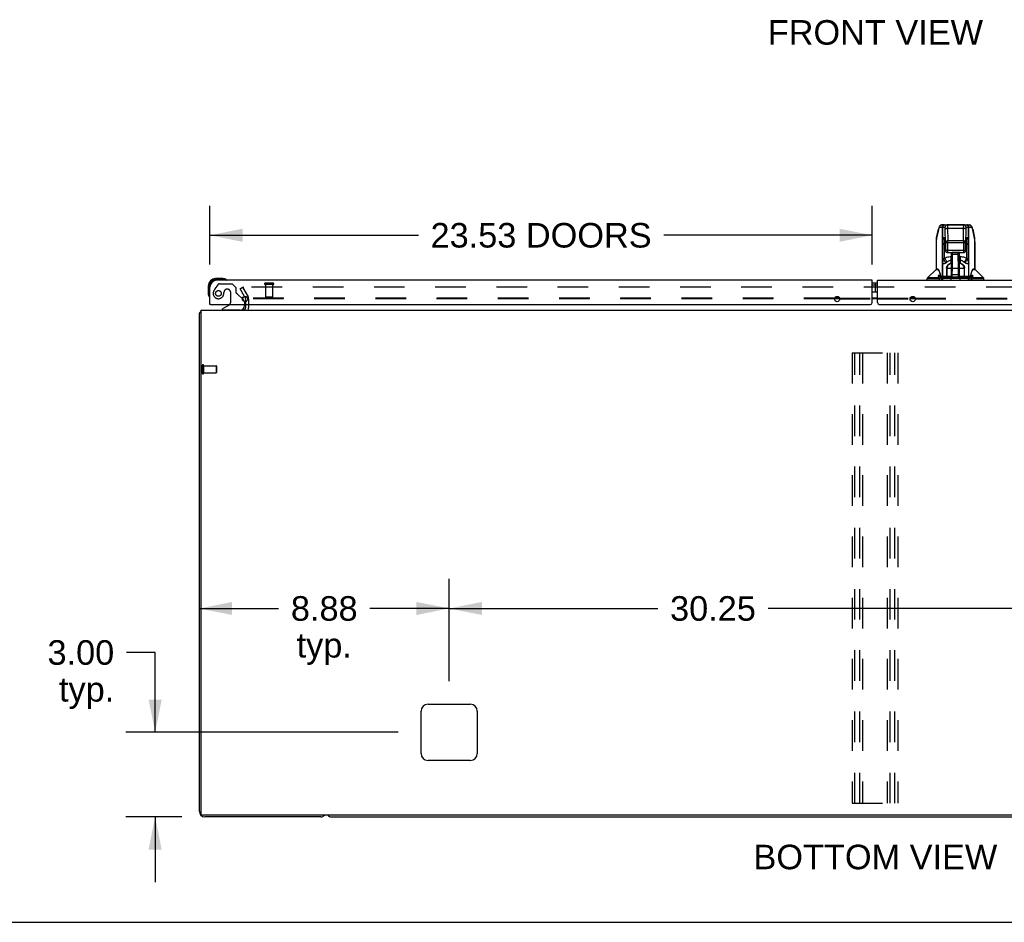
# Model space of a CAD drawing. Header units: inches. Extents: x 0 to 198, y 0 to 128.
# Tile 2 of 26: x 37 to 72, y 0 to 32. Entities that reach past the tile are written whole.
import ezdxf

# ---------------------------------------------------------------- set-up
doc = ezdxf.new("R2010")
doc.units = ezdxf.units.IN
doc.header["$LTSCALE"] = 10.872093
doc.header["$MEASUREMENT"] = 0
doc.linetypes.add('HIDDEN', pattern=[0.2, 0.1, -0.1])
doc.layers.get('0').update_dxf_attribs({"linetype": 'CONTINUOUS'})
for name, color, linetype in [('DEFAULT_2', 8, 'HIDDEN'), ('DIMENSIONS', 7, 'CONTINUOUS'), ('MASTER_DOOR_ASSEMBLY', 7, 'CONTINUOUS'), ('SLAVE_DOOR_ASSEMBLY', 7, 'CONTINUOUS')]:
    doc.layers.add(name, color=color, linetype=linetype)
doc.styles.get("Standard").update_dxf_attribs({"font": 'arial.ttf'})
doc.dimstyles.new('DIMSTYLE_1', dxfattribs={"dimtxt": 0.872093, "dimasz": 1.162791, "dimexe": 0.09, "dimexo": 0.07, "dimgap": 0.0375, "dimtad": 0, "dimtih": 1, "dimtoh": 1, "dimzin": 4, "dimdsep": 46, "dimtxsty": 'Standard', "dimblk": '_FILLED', "dimblk1": '_FILLED', "dimblk2": '_FILLED', "dimcen": 0.09, "dimazin": 1, "dimtfac": 1, "dimtdec": 3, "dimtofl": 0, "dimtmove": 0, "dimatfit": 3, "dimldrblk": '_FILLED', "dimfxl": 0, "dimtolj": 1, "dimtzin": 4, "dimarcsym": 0})

# ---------------------------------------------------------------- blocks, each defined once
blk = doc.blocks.new('_FILLED')
at = {"color": 0, "linetype": 'ByBlock'}
blk.add_solid([(0, 0), (-1, 0.2), (-1, -0.2)], dxfattribs=at)
blk = doc.blocks.new('*D10')
at = {"layer": 'DIMENSIONS', "color": 2, "linetype": 'Continuous'}
for p, q in [((43.554, 23.374), (43.554, 25.454)), ((67.085, 23.374), (67.085, 25.454)), ((43.554, 24.407), (50.96, 24.407)), ((67.085, 24.407), (59.678, 24.407))]:
    blk.add_line(p, q, dxfattribs=at)
at = {"layer": 'DIMENSIONS', "color": 2, "linetype": 'Continuous', "xscale": 1.1627906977, "yscale": 1.1627906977, "zscale": 1.1627906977, "rotation": 180}
blk.add_blockref('_FILLED', (43.554, 24.407), dxfattribs=at)
at = {"layer": 'DIMENSIONS', "color": 2, "linetype": 'Continuous', "xscale": 1.1627906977, "yscale": 1.1627906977, "zscale": 1.1627906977}
blk.add_blockref('_FILLED', (67.085, 24.407), dxfattribs=at)
at = {"layer": 'DIMENSIONS', "color": 2, "linetype": 'Continuous', "insert": (55.319, 24.843), "char_height": 0.87209, "width": 7.8456, "attachment_point": 2, "line_spacing_factor": 0.9}
blk.add_mtext('23.53 DOORS', dxfattribs=at)
blk = doc.blocks.new('*D12')
at = {"layer": 'DIMENSIONS', "color": 2, "linetype": 'Continuous'}
for p, q in [((41.608, 9.585), (40.591, 9.585)), ((41.608, 6.749), (41.608, 9.585)), ((50.24, 6.749), (40.562, 6.749)), ((42.554, 3.749), (40.562, 3.749)), ((41.608, 3.749), (41.608, 1.423))]:
    blk.add_line(p, q, dxfattribs=at)
at = {"layer": 'DIMENSIONS', "color": 2, "linetype": 'Continuous', "xscale": 1.1627906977, "yscale": 1.1627906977, "zscale": 1.1627906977}
for p, rotation in [((41.608, 6.749), 270), ((41.608, 3.749), 90)]:
    blk.add_blockref('_FILLED', p, dxfattribs=dict(at, rotation=rotation))
at = {"layer": 'DIMENSIONS', "color": 2, "linetype": 'Continuous', "insert": (40.155, 10.021), "char_height": 0.8721, "width": 2.36989, "attachment_point": 3, "line_spacing_factor": 0.9}
blk.add_mtext('3.00\\Ptyp.', dxfattribs=at)
blk = doc.blocks.new('*D13')
at = {"layer": 'DIMENSIONS', "color": 2, "linetype": 'Continuous'}
for p, q in [((52.054, 8.563), (52.054, 12.196)), ((43.179, 11.149), (45.995, 11.149)), ((52.054, 11.149), (49.237, 11.149))]:
    blk.add_line(p, q, dxfattribs=at)
at = {"layer": 'DIMENSIONS', "color": 2, "linetype": 'Continuous', "xscale": 1.1627906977, "yscale": 1.1627906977, "zscale": 1.1627906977, "rotation": 180}
blk.add_blockref('_FILLED', (43.179, 11.149), dxfattribs=at)
at = {"layer": 'DIMENSIONS', "color": 2, "linetype": 'Continuous', "xscale": 1.1627906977, "yscale": 1.1627906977, "zscale": 1.1627906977}
blk.add_blockref('_FILLED', (52.054, 11.149), dxfattribs=at)
at = {"layer": 'DIMENSIONS', "color": 2, "linetype": 'Continuous', "insert": (47.616, 11.586), "char_height": 0.8721, "width": 2.36989, "attachment_point": 2, "line_spacing_factor": 0.9}
blk.add_mtext('8.88\\Ptyp.', dxfattribs=at)
blk = doc.blocks.new('*D14')
at = {"layer": 'DIMENSIONS', "color": 2, "linetype": 'Continuous'}
for p, q in [((52.054, 8.563), (52.054, 12.196)), ((82.304, 8.563), (82.304, 12.196)), ((52.054, 11.149), (59.465, 11.149)), ((82.304, 11.149), (63.385, 11.149))]:
    blk.add_line(p, q, dxfattribs=at)
at = {"layer": 'DIMENSIONS', "color": 2, "linetype": 'Continuous', "xscale": 1.1627906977, "yscale": 1.1627906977, "zscale": 1.1627906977, "rotation": 180}
blk.add_blockref('_FILLED', (52.054, 11.149), dxfattribs=at)
at = {"layer": 'DIMENSIONS', "color": 2, "linetype": 'Continuous', "xscale": 1.1627906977, "yscale": 1.1627906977, "zscale": 1.1627906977}
blk.add_blockref('_FILLED', (82.304, 11.149), dxfattribs=at)
at = {"layer": 'DIMENSIONS', "color": 2, "linetype": 'Continuous', "insert": (61.425, 11.586), "char_height": 0.8721, "width": 3.04746, "attachment_point": 2, "line_spacing_factor": 0.9}
blk.add_mtext('30.25', dxfattribs=at)

msp = doc.modelspace()

# ---------------------------------------------------------------- linework, layer by layer
at = {"color": 3, "linetype": 'Continuous'}
for p, q in [((44.784, 22.233), (44.82, 22.17)), ((44.825, 22.049), (44.825, 22.153)), ((65.928, 22.153), (65.742, 22.153)), ((65.924, 22.17), (65.745, 22.17)), ((67.272, 22.17), (67.085, 22.17)), ((67.272, 22.153), (67.085, 22.153)), ((68.616, 22.153), (68.429, 22.153)), ((68.612, 22.17), (68.433, 22.17)), ((43.231, 21.749), (43.231, 3.861)), ((43.231, 21.749), (91.127, 21.749)), ((44.825, 21.834), (44.825, 21.953)), ((44.929, 21.953), (44.929, 21.834)), ((43.179, 3.938), (43.179, 21.645)), ((51.304, 7.749), (52.804, 7.749)), ((51.054, 5.999), (51.054, 7.499)), ((53.054, 7.499), (53.054, 5.999)), ((52.804, 5.749), (51.304, 5.749)), ((91.067, 3.801), (43.291, 3.801)), ((47.49, 3.749), (43.368, 3.749))]:
    msp.add_line(p, q, dxfattribs=at)
at = {"color": 7, "linetype": 'Continuous'}
for p, q in [((47.868, 3.749), (86.49, 3.749)), ((0, 0), (197.674, 0))]:
    msp.add_line(p, q, dxfattribs=at)
at = {"color": 3, "linetype": 'Continuous'}
for points in [[(43.196, 21.662), (43.193, 21.66), (43.19, 21.659), (43.188, 21.657), (43.186, 21.656), (43.184, 21.654), (43.182, 21.652), (43.181, 21.651), (43.18, 21.649), (43.179, 21.648), (43.179, 21.646), (43.179, 21.645)], [(43.219, 21.677), (43.218, 21.675), (43.216, 21.673), (43.213, 21.671), (43.21, 21.67), (43.208, 21.668), (43.205, 21.666), (43.202, 21.665), (43.196, 21.662)]]:
    msp.add_lwpolyline(points, dxfattribs=at)
for centre, radius, start, end in [((44.792, 22.153), 0.033, 0, 30), ((43.368, 21.56), 0.189, 136.4797, 141.7194), ((44.74, 21.834), 0.085, 270, 360), ((51.304, 7.499), 0.25, 90, 180), ((52.804, 7.499), 0.25, 0, 90), ((51.304, 5.999), 0.25, 180, 270), ((52.804, 5.999), 0.25, 270, 360), ((43.368, 3.938), 0.189, 180, 270), ((43.291, 3.861), 0.06, 180, 270), ((47.49, 3.938), 0.189, 270, 313.513)]:
    msp.add_arc(centre, radius, start, end, dxfattribs=at)
at = {"color": 7, "linetype": 'Continuous'}
for centre, start, end in [((44.74, 21.834), 333.2653, 360), ((47.868, 3.938), 226.5797, 270)]:
    msp.add_arc(centre, 0.189, start, end, dxfattribs=at)
at = {"layer": 'DEFAULT_2', "color": 8, "linetype": 'HIDDEN'}
for p, q in [((44.624, 22.509), (44.714, 22.561)), ((44.784, 22.233), (44.624, 22.509)), ((44.714, 22.561), (44.91, 22.222)), ((44.728, 22.536), (44.91, 22.222)), ((89.611, 22.561), (44.746, 22.561)), ((44.825, 21.953), (44.825, 22.049)), ((65.745, 22.17), (44.91, 22.17)), ((44.929, 22.153), (44.929, 21.953)), ((65.742, 22.153), (44.929, 22.153)), ((65.924, 22.17), (67.085, 22.17)), ((65.928, 22.153), (67.085, 22.153)), ((67.272, 22.17), (68.433, 22.17)), ((67.272, 22.153), (68.429, 22.153)), ((68.612, 22.17), (89.447, 22.17)), ((68.616, 22.153), (89.429, 22.153)), ((66.366, 20.228), (66.366, 4.228)), ((66.366, 20.228), (67.991, 20.228)), ((66.47, 4.228), (66.47, 20.228)), ((66.637, 4.228), (66.637, 20.228)), ((66.741, 20.228), (66.741, 4.228)), ((67.616, 20.228), (67.616, 4.228)), ((67.72, 4.228), (67.72, 20.228)), ((67.887, 4.228), (67.887, 20.228)), ((67.991, 20.228), (67.991, 4.228)), ((43.283, 19.787), (43.283, 19.503)), ((43.326, 19.787), (43.326, 19.503)), ((43.326, 19.769), (43.773, 19.769)), ((43.773, 19.769), (43.773, 19.521)), ((43.783, 19.759), (43.783, 19.531)), ((43.326, 19.521), (43.773, 19.521)), ((66.366, 4.228), (67.991, 4.228))]:
    msp.add_line(p, q, dxfattribs=at)
for points in [[(44.746, 22.561), (44.744, 22.561), (44.742, 22.561), (44.74, 22.561), (44.738, 22.56), (44.736, 22.559), (44.735, 22.558), (44.733, 22.557), (44.732, 22.556), (44.73, 22.555), (44.729, 22.553), (44.728, 22.552), (44.727, 22.55), (44.727, 22.548), (44.726, 22.547), (44.726, 22.545), (44.726, 22.544)], [(44.726, 22.544), (44.726, 22.543), (44.726, 22.541), (44.727, 22.54), (44.728, 22.538), (44.728, 22.536)]]:
    msp.add_lwpolyline(points, dxfattribs=at)
for centre, radius, start, end in [((44.792, 22.153), 0.137, 0, 30), ((43.304, 19.787), 0.0215, 0, 180), ((43.773, 19.759), 0.01, 0, 90), ((43.304, 19.503), 0.0215, 180, 360), ((43.773, 19.531), 0.01, 270, 360)]:
    msp.add_arc(centre, radius, start, end, dxfattribs=at)
at = {"layer": 'MASTER_DOOR_ASSEMBLY', "color": 7, "linetype": 'Continuous'}
for p, q in [((69.37, 24.315), (69.435, 24.621)), ((69.435, 24.604), (69.37, 24.299)), ((69.439, 24.625), (69.435, 24.604)), ((69.482, 24.697), (69.674, 24.697)), ((69.639, 24.775), (69.559, 24.775)), ((69.567, 24.697), (69.567, 22.945)), ((69.593, 23.577), (69.593, 24.697)), ((69.644, 24.775), (69.632, 24.774)), ((69.64, 24.775), (70.528, 24.775)), ((69.645, 24.775), (69.644, 24.775)), ((69.647, 24.772), (69.659, 24.774)), ((69.659, 24.774), (69.671, 24.775)), ((69.686, 24.152), (69.678, 24.604)), ((69.75, 24.787), (70.337, 24.787)), ((69.756, 24.66), (69.764, 24.208)), ((69.756, 24.66), (70.33, 24.66)), ((70.323, 24.208), (70.33, 24.66)), ((70.409, 24.604), (70.401, 24.152)), ((70.413, 24.697), (70.605, 24.697)), ((70.415, 24.775), (70.428, 24.774)), ((70.428, 24.774), (70.44, 24.772)), ((70.455, 24.774), (70.443, 24.775)), ((70.494, 24.697), (70.494, 23.577)), ((70.52, 22.945), (70.52, 24.697)), ((70.652, 24.604), (70.647, 24.625)), ((70.652, 24.621), (70.717, 24.315)), ((70.717, 24.299), (70.652, 24.604)), ((69.354, 24.173), (69.354, 23.201)), ((69.37, 23.201), (69.37, 24.299)), ((69.675, 24.311), (69.61, 24.311)), ((69.677, 24.264), (69.657, 24.264)), ((69.676, 24.3), (69.676, 24.296)), ((69.676, 24.296), (69.676, 24.292)), ((69.676, 24.292), (69.677, 24.284)), ((69.679, 24.152), (69.677, 24.285)), ((69.677, 24.274), (69.684, 23.869)), ((69.677, 24.273), (69.677, 24.274)), ((69.686, 24.152), (69.686, 23.87)), ((69.686, 24.152), (70.401, 24.152)), ((69.764, 23.791), (69.764, 24.208)), ((70.323, 24.208), (69.764, 24.208)), ((70.323, 24.208), (70.323, 23.791)), ((70.401, 23.87), (70.401, 24.152)), ((70.403, 23.869), (70.41, 24.285)), ((70.41, 24.289), (70.411, 24.294)), ((70.41, 24.274), (70.41, 24.273)), ((70.43, 24.264), (70.41, 24.264)), ((70.477, 24.311), (70.412, 24.311)), ((70.723, 24.284), (70.717, 24.315)), ((70.717, 24.299), (70.717, 23.201)), ((70.732, 24.172), (70.732, 23.201)), ((69.593, 23.577), (69.602, 24.124)), ((69.649, 24.091), (69.641, 23.589)), ((69.649, 24.091), (69.68, 24.091)), ((69.684, 23.87), (69.684, 23.869)), ((70.403, 23.87), (69.684, 23.87)), ((69.752, 23.792), (69.764, 23.791)), ((69.756, 23.791), (69.763, 23.791)), ((69.764, 23.791), (69.884, 23.791)), ((69.894, 22.945), (69.909, 23.792)), ((69.902, 23.376), (69.902, 23.792)), ((69.92, 23.792), (69.92, 23.794)), ((70.166, 23.794), (69.92, 23.794)), ((69.92, 23.792), (70.166, 23.792)), ((69.929, 23.791), (69.928, 23.741)), ((70.135, 23.741), (70.135, 23.791)), ((70.169, 22.925), (70.154, 23.792)), ((70.158, 23.792), (70.158, 23.728)), ((70.166, 23.794), (70.166, 23.792)), ((70.185, 22.925), (70.185, 23.792)), ((70.203, 23.791), (70.323, 23.791)), ((70.403, 23.869), (70.403, 23.87)), ((70.407, 24.091), (70.437, 24.091)), ((70.446, 23.589), (70.437, 24.091)), ((70.485, 24.124), (70.494, 23.577)), ((69.625, 23.546), (69.633, 23.567)), ((69.633, 23.567), (69.638, 23.582)), ((69.638, 23.582), (69.641, 23.589)), ((69.886, 23.425), (69.886, 23.652)), ((69.902, 23.652), (69.886, 23.652)), ((69.886, 23.513), (69.902, 23.513)), ((69.908, 23.728), (69.902, 23.728)), ((69.905, 23.567), (69.902, 23.567)), ((69.905, 23.555), (69.902, 23.555)), ((69.928, 23.741), (69.919, 23.24)), ((69.928, 23.741), (70.135, 23.741)), ((70.144, 23.24), (70.135, 23.741)), ((70.155, 23.728), (70.185, 23.728)), ((70.185, 23.567), (70.158, 23.567)), ((70.185, 23.555), (70.158, 23.555)), ((70.201, 23.652), (70.185, 23.652)), ((70.185, 23.513), (70.201, 23.513)), ((70.201, 23.652), (70.201, 23.425)), ((69.349, 23.195), (69.051, 22.897)), ((69.349, 23.195), (69.427, 23.195)), ((69.427, 23.201), (69.354, 23.201)), ((69.424, 23.201), (69.43, 23.191)), ((69.576, 23.391), (69.576, 22.945)), ((69.726, 23.24), (69.726, 22.945)), ((69.726, 23.24), (69.899, 23.24)), ((69.743, 22.945), (69.743, 23.24)), ((69.89, 23.41), (69.886, 23.425)), ((69.894, 23.411), (69.89, 23.41)), ((69.898, 23.412), (69.894, 23.411)), ((69.902, 23.413), (69.898, 23.412)), ((69.899, 23.428), (69.902, 23.429)), ((69.899, 23.24), (69.919, 23.24)), ((69.919, 23.24), (69.915, 23.004)), ((69.919, 23.24), (70.144, 23.24)), ((70.148, 23.004), (70.144, 23.24)), ((70.144, 23.24), (70.164, 23.24)), ((70.162, 23.327), (70.185, 23.327)), ((70.185, 23.323), (70.162, 23.323)), ((70.189, 23.412), (70.185, 23.413)), ((70.185, 23.24), (70.361, 23.24)), ((70.193, 23.411), (70.189, 23.412)), ((70.197, 23.41), (70.193, 23.411)), ((70.197, 23.41), (70.201, 23.425)), ((70.344, 23.24), (70.344, 22.945)), ((70.361, 22.945), (70.361, 23.24)), ((70.511, 22.945), (70.511, 23.391)), ((70.657, 23.19), (70.662, 23.199)), ((70.732, 23.201), (70.659, 23.201)), ((70.659, 23.195), (70.738, 23.195)), ((70.738, 23.195), (71.036, 22.897)), ((69.039, 22.807), (69.039, 22.869)), ((69.039, 22.869), (69.445, 22.869)), ((69.452, 22.897), (69.051, 22.897)), ((69.507, 22.983), (69.43, 22.983)), ((69.46, 22.87), (69.46, 22.807)), ((69.49, 23.036), (69.505, 22.989)), ((69.504, 22.994), (69.509, 22.98)), ((69.505, 22.989), (69.507, 22.981)), ((69.522, 22.948), (69.528, 22.941)), ((69.894, 22.945), (69.538, 22.945)), ((69.539, 22.807), (69.539, 22.886)), ((69.54, 22.886), (70.546, 22.886)), ((69.558, 22.925), (69.557, 22.925)), ((69.558, 22.925), (70.529, 22.925)), ((69.561, 22.92), (69.567, 22.923)), ((69.564, 22.923), (69.57, 22.924)), ((69.57, 22.924), (69.576, 22.925)), ((69.579, 22.886), (69.579, 22.807)), ((69.582, 22.925), (69.586, 22.925)), ((69.591, 22.925), (69.595, 22.925)), ((69.888, 22.807), (69.888, 22.925)), ((69.915, 23.004), (69.895, 23.004)), ((69.895, 22.997), (69.895, 22.971)), ((69.902, 22.925), (69.902, 22.929)), ((69.915, 23.004), (69.914, 22.925)), ((70.148, 23.004), (69.915, 23.004)), ((70.149, 22.925), (70.148, 23.004)), ((70.168, 23.004), (70.148, 23.004)), ((70.169, 22.971), (70.168, 22.997)), ((70.548, 22.945), (70.185, 22.945)), ((70.199, 22.925), (70.199, 22.807)), ((70.484, 22.922), (70.479, 22.924)), ((70.488, 22.92), (70.484, 22.922)), ((70.495, 22.925), (70.492, 22.925)), ((70.507, 22.807), (70.507, 22.886)), ((70.508, 22.925), (70.514, 22.924)), ((70.516, 22.924), (70.511, 22.925)), ((70.514, 22.924), (70.52, 22.923)), ((70.522, 22.923), (70.516, 22.924)), ((70.53, 22.925), (70.529, 22.925)), ((70.548, 22.886), (70.548, 22.807)), ((70.57, 22.892), (70.56, 22.889)), ((70.577, 22.98), (70.582, 22.994)), ((70.579, 22.98), (70.582, 22.989)), ((70.657, 22.983), (70.58, 22.983)), ((70.627, 22.807), (70.627, 22.87)), ((71.036, 22.897), (70.635, 22.897)), ((70.642, 22.869), (71.047, 22.869)), ((71.047, 22.807), (71.047, 22.869)), ((67.085, 22.643), (67.272, 22.643)), ((67.182, 22.703), (67.182, 22.383)), ((67.272, 22.703), (67.182, 22.703)), ((67.272, 22.383), (67.182, 22.383))]:
    msp.add_line(p, q, dxfattribs=at)
at = {"layer": 'MASTER_DOOR_ASSEMBLY', "color": 3, "linetype": 'Continuous'}
for p, q in [((67.272, 22.015), (67.272, 22.807)), ((67.272, 22.807), (90.557, 22.807)), ((67.335, 21.953), (90.784, 21.953))]:
    msp.add_line(p, q, dxfattribs=at)
at = {"layer": 'MASTER_DOOR_ASSEMBLY', "color": 7, "linetype": 'Continuous'}
for points in [[(69.435, 24.621), (69.434, 24.614), (69.435, 24.604)], [(69.559, 24.775), (69.555, 24.775), (69.539, 24.773), (69.524, 24.769), (69.511, 24.762), (69.498, 24.753), (69.487, 24.743), (69.478, 24.732), (69.47, 24.72), (69.462, 24.706), (69.456, 24.692), (69.449, 24.675), (69.444, 24.657), (69.438, 24.636), (69.435, 24.621)], [(69.482, 24.697), (69.476, 24.695), (69.469, 24.691), (69.463, 24.683), (69.456, 24.673), (69.45, 24.659), (69.445, 24.643), (69.439, 24.625)], [(69.482, 24.697), (69.483, 24.709), (69.486, 24.721), (69.49, 24.732), (69.496, 24.742), (69.504, 24.751), (69.513, 24.76), (69.523, 24.766), (69.534, 24.771), (69.547, 24.774), (69.559, 24.775)], [(69.632, 24.774), (69.62, 24.772), (69.609, 24.767), (69.599, 24.76), (69.589, 24.752), (69.582, 24.743), (69.575, 24.732), (69.571, 24.721), (69.568, 24.709), (69.567, 24.697)], [(69.593, 24.697), (69.594, 24.709), (69.597, 24.721), (69.601, 24.732), (69.608, 24.743), (69.616, 24.752), (69.625, 24.76), (69.636, 24.767), (69.647, 24.772)], [(69.752, 24.775), (69.74, 24.774), (69.728, 24.772), (69.717, 24.767), (69.707, 24.761), (69.698, 24.753), (69.69, 24.744), (69.683, 24.733), (69.678, 24.722), (69.675, 24.709), (69.674, 24.697)], [(69.678, 24.604), (69.677, 24.625), (69.677, 24.644), (69.676, 24.659), (69.676, 24.673), (69.675, 24.683), (69.675, 24.691), (69.674, 24.695), (69.674, 24.697)], [(69.678, 24.604), (69.679, 24.613), (69.682, 24.621), (69.686, 24.629), (69.692, 24.636), (69.7, 24.643), (69.709, 24.649), (69.72, 24.653), (69.731, 24.657), (69.744, 24.659), (69.756, 24.66)], [(69.752, 24.775), (69.753, 24.773), (69.754, 24.768), (69.754, 24.758), (69.755, 24.745), (69.755, 24.729), (69.756, 24.709), (69.756, 24.686), (69.756, 24.66)], [(70.33, 24.66), (70.331, 24.686), (70.331, 24.709), (70.332, 24.729), (70.332, 24.745), (70.333, 24.758), (70.333, 24.768), (70.334, 24.773), (70.334, 24.775)], [(70.33, 24.66), (70.343, 24.659), (70.355, 24.657), (70.366, 24.654), (70.376, 24.65), (70.385, 24.644), (70.393, 24.638), (70.4, 24.63), (70.405, 24.622), (70.408, 24.613), (70.409, 24.604)], [(70.413, 24.697), (70.412, 24.709), (70.409, 24.721), (70.405, 24.732), (70.399, 24.742), (70.391, 24.751), (70.382, 24.76), (70.371, 24.766), (70.36, 24.771), (70.347, 24.774), (70.334, 24.775)], [(70.413, 24.697), (70.413, 24.695), (70.412, 24.691), (70.412, 24.683), (70.411, 24.673), (70.411, 24.659), (70.41, 24.644), (70.41, 24.625), (70.409, 24.604)], [(70.44, 24.772), (70.451, 24.767), (70.462, 24.76), (70.471, 24.752), (70.479, 24.743), (70.486, 24.732), (70.49, 24.721), (70.493, 24.709), (70.494, 24.697)], [(70.52, 24.697), (70.519, 24.709), (70.516, 24.721), (70.512, 24.732), (70.505, 24.743), (70.497, 24.752), (70.488, 24.76), (70.478, 24.767), (70.467, 24.772), (70.455, 24.774)], [(70.629, 24.698), (70.623, 24.71), (70.616, 24.722), (70.609, 24.733), (70.6, 24.742), (70.591, 24.751), (70.58, 24.759), (70.569, 24.766), (70.556, 24.771), (70.543, 24.774), (70.528, 24.775)], [(70.54, 24.774), (70.551, 24.772), (70.562, 24.767), (70.572, 24.761), (70.581, 24.753), (70.589, 24.744), (70.596, 24.733), (70.601, 24.722), (70.604, 24.709), (70.605, 24.697)], [(70.647, 24.625), (70.642, 24.643), (70.636, 24.659), (70.63, 24.673), (70.624, 24.683), (70.618, 24.691), (70.611, 24.695), (70.605, 24.697)], [(70.652, 24.621), (70.649, 24.633), (70.645, 24.652), (70.64, 24.669), (70.634, 24.684), (70.629, 24.698)], [(70.652, 24.604), (70.653, 24.613), (70.652, 24.621)], [(69.37, 24.315), (69.364, 24.284), (69.358, 24.241), (69.355, 24.199), (69.354, 24.173)], [(69.37, 24.299), (69.363, 24.266), (69.358, 24.234), (69.355, 24.2), (69.354, 24.173)], [(69.37, 24.299), (69.369, 24.308), (69.37, 24.315)], [(69.602, 24.124), (69.603, 24.166), (69.604, 24.203), (69.605, 24.235), (69.606, 24.262), (69.607, 24.283), (69.608, 24.299), (69.609, 24.308), (69.61, 24.311)], [(69.657, 24.264), (69.65, 24.264), (69.643, 24.266), (69.636, 24.269), (69.63, 24.272), (69.624, 24.277), (69.62, 24.282), (69.616, 24.289), (69.613, 24.296), (69.611, 24.303), (69.61, 24.311)], [(69.657, 24.264), (69.656, 24.261), (69.655, 24.252), (69.654, 24.238), (69.653, 24.219), (69.652, 24.194), (69.651, 24.164), (69.65, 24.129), (69.649, 24.091)], [(69.675, 24.311), (69.676, 24.303), (69.676, 24.303)], [(69.675, 24.311), (69.676, 24.31), (69.676, 24.306), (69.676, 24.301), (69.676, 24.294), (69.677, 24.285)], [(69.676, 24.304), (69.676, 24.304), (69.676, 24.304), (69.676, 24.304), (69.676, 24.303), (69.676, 24.302), (69.676, 24.301), (69.676, 24.3)], [(69.764, 24.208), (69.752, 24.207), (69.74, 24.205), (69.729, 24.202), (69.718, 24.197), (69.709, 24.191), (69.701, 24.185), (69.694, 24.177), (69.69, 24.169), (69.687, 24.161), (69.686, 24.152)], [(70.401, 24.152), (70.4, 24.161), (70.397, 24.169), (70.392, 24.177), (70.386, 24.185), (70.378, 24.191), (70.369, 24.197), (70.358, 24.202), (70.347, 24.205), (70.335, 24.207), (70.323, 24.208)], [(70.41, 24.281), (70.411, 24.294), (70.411, 24.301), (70.411, 24.306), (70.411, 24.31), (70.412, 24.311)], [(70.411, 24.303), (70.411, 24.303), (70.412, 24.311)], [(70.411, 24.294), (70.411, 24.298), (70.411, 24.3), (70.411, 24.301), (70.411, 24.302), (70.411, 24.303), (70.411, 24.304), (70.411, 24.304)], [(70.477, 24.311), (70.476, 24.303), (70.474, 24.296), (70.472, 24.29), (70.468, 24.283), (70.463, 24.278), (70.458, 24.273), (70.452, 24.269), (70.445, 24.266), (70.437, 24.264), (70.43, 24.264)], [(70.437, 24.091), (70.437, 24.129), (70.436, 24.164), (70.435, 24.194), (70.434, 24.219), (70.433, 24.238), (70.432, 24.252), (70.431, 24.261), (70.43, 24.264)], [(70.477, 24.311), (70.478, 24.308), (70.479, 24.299), (70.48, 24.283), (70.481, 24.262), (70.482, 24.235), (70.483, 24.203), (70.484, 24.166), (70.485, 24.124)], [(70.717, 24.315), (70.718, 24.308), (70.717, 24.299)], [(70.732, 24.172), (70.729, 24.231), (70.717, 24.299)], [(70.732, 24.172), (70.732, 24.2), (70.729, 24.242), (70.723, 24.284)], [(69.602, 24.124), (69.603, 24.119), (69.605, 24.114), (69.607, 24.109), (69.611, 24.105), (69.616, 24.101), (69.621, 24.097), (69.628, 24.095), (69.634, 24.092), (69.642, 24.091), (69.649, 24.091)], [(69.684, 23.87), (69.685, 23.857), (69.688, 23.845), (69.693, 23.833), (69.7, 23.823), (69.708, 23.814), (69.717, 23.806), (69.728, 23.8), (69.739, 23.795), (69.751, 23.792), (69.763, 23.791)], [(69.684, 23.869), (69.685, 23.857), (69.688, 23.844), (69.694, 23.832), (69.701, 23.821), (69.71, 23.812), (69.72, 23.804), (69.732, 23.798), (69.744, 23.794), (69.756, 23.791)], [(69.686, 23.87), (69.686, 23.858), (69.689, 23.846), (69.694, 23.834), (69.701, 23.824), (69.709, 23.814), (69.718, 23.806), (69.729, 23.8), (69.74, 23.795), (69.752, 23.792)], [(69.884, 23.791), (69.89, 23.791), (69.896, 23.792), (69.902, 23.792)], [(69.884, 23.791), (69.887, 23.791), (69.896, 23.791), (69.905, 23.792)], [(69.902, 23.792), (69.908, 23.793), (69.914, 23.793), (69.92, 23.794)], [(69.905, 23.792), (69.914, 23.792), (69.92, 23.792)], [(70.185, 23.792), (70.179, 23.793), (70.173, 23.793), (70.166, 23.794)], [(70.166, 23.792), (70.175, 23.792), (70.183, 23.792)], [(70.183, 23.792), (70.192, 23.791), (70.2, 23.791), (70.203, 23.791)], [(70.203, 23.791), (70.197, 23.791), (70.191, 23.792), (70.185, 23.792)], [(70.323, 23.791), (70.335, 23.792), (70.347, 23.795), (70.358, 23.8), (70.369, 23.806), (70.378, 23.814), (70.386, 23.824), (70.393, 23.834), (70.397, 23.846), (70.4, 23.858), (70.401, 23.87)], [(70.324, 23.791), (70.335, 23.792), (70.347, 23.795), (70.358, 23.799), (70.369, 23.805), (70.378, 23.813), (70.386, 23.821), (70.393, 23.832), (70.398, 23.844), (70.402, 23.856), (70.403, 23.87)], [(70.324, 23.791), (70.332, 23.792), (70.345, 23.794), (70.357, 23.798), (70.368, 23.805), (70.378, 23.813), (70.387, 23.822), (70.394, 23.833), (70.399, 23.845), (70.402, 23.858), (70.403, 23.869)], [(70.437, 24.091), (70.445, 24.091), (70.452, 24.092), (70.458, 24.094), (70.465, 24.097), (70.47, 24.1), (70.475, 24.104), (70.479, 24.109), (70.482, 24.113), (70.484, 24.119), (70.485, 24.124)], [(69.576, 23.391), (69.581, 23.422), (69.584, 23.453), (69.588, 23.484), (69.59, 23.515), (69.592, 23.546), (69.593, 23.577)], [(69.576, 23.391), (69.583, 23.418), (69.59, 23.444), (69.598, 23.47), (69.607, 23.495), (69.616, 23.52), (69.625, 23.546)], [(69.625, 23.546), (69.618, 23.548), (69.612, 23.551), (69.607, 23.554), (69.602, 23.558), (69.598, 23.562), (69.595, 23.567), (69.593, 23.572), (69.593, 23.577)], [(69.686, 23.415), (69.68, 23.439), (69.673, 23.462), (69.663, 23.485), (69.652, 23.507), (69.639, 23.527), (69.625, 23.546)], [(69.641, 23.589), (69.681, 23.609), (69.721, 23.625), (69.763, 23.637), (69.804, 23.645), (69.846, 23.65), (69.886, 23.652)], [(69.735, 23.45), (69.726, 23.47), (69.716, 23.489), (69.705, 23.508), (69.693, 23.527), (69.681, 23.544), (69.668, 23.561), (69.654, 23.576), (69.641, 23.589)], [(69.735, 23.45), (69.727, 23.443), (69.718, 23.436), (69.71, 23.43), (69.702, 23.424), (69.694, 23.419), (69.686, 23.415)], [(69.886, 23.513), (69.868, 23.512), (69.849, 23.509), (69.829, 23.504), (69.809, 23.497), (69.79, 23.488), (69.772, 23.478), (69.754, 23.465), (69.735, 23.45)], [(69.928, 23.741), (69.925, 23.741), (69.922, 23.742), (69.919, 23.742), (69.917, 23.743), (69.914, 23.745), (69.912, 23.746), (69.91, 23.748), (69.909, 23.75), (69.909, 23.752), (69.908, 23.754)], [(70.155, 23.754), (70.155, 23.752), (70.154, 23.75), (70.153, 23.748), (70.151, 23.747), (70.149, 23.745), (70.147, 23.744), (70.145, 23.743), (70.142, 23.742), (70.138, 23.741), (70.135, 23.741)], [(70.201, 23.652), (70.241, 23.65), (70.283, 23.645), (70.324, 23.637), (70.366, 23.624), (70.406, 23.609), (70.446, 23.589)], [(70.352, 23.45), (70.34, 23.46), (70.329, 23.468), (70.317, 23.476), (70.306, 23.483), (70.295, 23.489), (70.284, 23.495), (70.273, 23.499), (70.262, 23.503), (70.251, 23.506), (70.241, 23.508), (70.231, 23.51), (70.221, 23.512), (70.211, 23.512), (70.201, 23.513)], [(70.352, 23.45), (70.361, 23.47), (70.371, 23.489), (70.382, 23.508), (70.393, 23.527), (70.406, 23.544), (70.419, 23.561), (70.433, 23.576), (70.446, 23.589)], [(70.401, 23.415), (70.393, 23.419), (70.385, 23.424), (70.377, 23.43), (70.368, 23.436), (70.36, 23.443), (70.352, 23.45)], [(70.401, 23.415), (70.406, 23.439), (70.414, 23.462), (70.424, 23.485), (70.435, 23.507), (70.448, 23.527), (70.462, 23.546)], [(70.446, 23.589), (70.449, 23.582), (70.452, 23.574), (70.462, 23.546)], [(70.494, 23.577), (70.494, 23.572), (70.492, 23.567), (70.489, 23.563), (70.485, 23.558), (70.481, 23.554), (70.475, 23.551), (70.469, 23.548), (70.462, 23.546)], [(70.462, 23.546), (70.471, 23.52), (70.48, 23.495), (70.489, 23.47), (70.497, 23.444), (70.504, 23.418), (70.511, 23.391)], [(70.494, 23.577), (70.495, 23.546), (70.497, 23.515), (70.499, 23.484), (70.502, 23.453), (70.506, 23.422), (70.511, 23.391)], [(69.427, 23.201), (69.44, 23.176), (69.452, 23.147), (69.465, 23.114), (69.478, 23.078), (69.491, 23.038), (69.504, 22.994)], [(69.43, 23.191), (69.443, 23.163), (69.458, 23.127), (69.474, 23.085), (69.49, 23.036)], [(69.686, 23.415), (69.669, 23.406), (69.652, 23.399), (69.635, 23.394), (69.62, 23.39), (69.606, 23.389), (69.593, 23.389), (69.583, 23.389), (69.576, 23.391)], [(69.726, 23.24), (69.727, 23.26), (69.73, 23.28), (69.736, 23.3), (69.744, 23.319), (69.754, 23.338), (69.767, 23.355), (69.783, 23.371), (69.8, 23.386), (69.819, 23.398), (69.84, 23.409), (69.863, 23.418), (69.886, 23.425)], [(69.89, 23.41), (69.868, 23.404), (69.848, 23.395), (69.829, 23.385), (69.811, 23.373), (69.796, 23.36), (69.782, 23.346), (69.77, 23.33), (69.76, 23.313), (69.753, 23.295), (69.747, 23.277), (69.744, 23.259), (69.743, 23.24)], [(69.886, 23.425), (69.889, 23.426), (69.891, 23.426), (69.894, 23.427), (69.897, 23.428), (69.899, 23.428)], [(70.185, 23.429), (70.188, 23.428), (70.19, 23.428), (70.193, 23.427), (70.195, 23.426), (70.198, 23.426), (70.201, 23.425)], [(70.344, 23.24), (70.343, 23.259), (70.339, 23.277), (70.334, 23.296), (70.326, 23.313), (70.317, 23.33), (70.305, 23.346), (70.291, 23.36), (70.275, 23.373), (70.258, 23.385), (70.239, 23.395), (70.219, 23.403), (70.197, 23.41)], [(70.201, 23.425), (70.224, 23.418), (70.246, 23.409), (70.267, 23.398), (70.287, 23.386), (70.304, 23.371), (70.319, 23.355), (70.332, 23.338), (70.343, 23.319), (70.351, 23.3), (70.357, 23.28), (70.36, 23.26), (70.361, 23.24)], [(70.511, 23.391), (70.504, 23.389), (70.494, 23.389), (70.481, 23.389), (70.467, 23.39), (70.451, 23.394), (70.435, 23.399), (70.418, 23.406), (70.401, 23.415)], [(70.582, 22.994), (70.596, 23.038), (70.609, 23.078), (70.622, 23.114), (70.634, 23.147), (70.647, 23.176), (70.659, 23.201)], [(70.582, 22.989), (70.596, 23.035), (70.612, 23.083), (70.628, 23.126), (70.643, 23.162), (70.657, 23.19)], [(69.452, 22.897), (69.448, 22.912), (69.445, 22.927), (69.441, 22.942), (69.437, 22.956), (69.434, 22.969), (69.43, 22.983)], [(69.43, 22.983), (69.452, 22.971), (69.473, 22.96), (69.493, 22.951), (69.513, 22.942), (69.53, 22.936), (69.534, 22.934)], [(69.517, 22.904), (69.505, 22.914), (69.492, 22.925), (69.477, 22.937), (69.462, 22.951), (69.446, 22.966), (69.43, 22.983)], [(69.452, 22.897), (69.45, 22.893), (69.448, 22.889), (69.447, 22.884), (69.446, 22.88), (69.445, 22.874), (69.445, 22.869)], [(69.46, 22.87), (69.458, 22.87), (69.455, 22.87), (69.453, 22.87), (69.45, 22.869), (69.448, 22.869), (69.445, 22.869)], [(69.452, 22.897), (69.454, 22.897), (69.456, 22.897), (69.458, 22.897), (69.46, 22.896), (69.462, 22.896), (69.463, 22.896)], [(69.46, 22.87), (69.46, 22.875), (69.46, 22.88), (69.46, 22.884), (69.461, 22.889), (69.462, 22.893), (69.463, 22.896)], [(69.517, 22.892), (69.509, 22.887), (69.501, 22.883), (69.492, 22.879), (69.482, 22.876), (69.471, 22.873), (69.46, 22.87)], [(69.463, 22.896), (69.474, 22.897), (69.484, 22.898), (69.493, 22.899), (69.502, 22.9), (69.51, 22.902), (69.517, 22.904)], [(69.505, 22.989), (69.504, 22.991), (69.504, 22.994)], [(69.507, 22.981), (69.512, 22.968), (69.517, 22.957), (69.522, 22.948)], [(69.509, 22.98), (69.515, 22.968), (69.52, 22.958), (69.526, 22.951), (69.532, 22.946), (69.538, 22.945)], [(69.542, 22.929), (69.541, 22.929), (69.538, 22.927), (69.535, 22.925), (69.531, 22.923), (69.528, 22.92), (69.525, 22.917), (69.522, 22.913), (69.52, 22.909), (69.517, 22.904)], [(69.517, 22.892), (69.518, 22.898), (69.519, 22.903), (69.521, 22.908), (69.524, 22.912), (69.526, 22.916), (69.529, 22.92), (69.532, 22.923), (69.535, 22.925), (69.538, 22.927), (69.541, 22.928), (69.543, 22.929)], [(69.517, 22.904), (69.517, 22.902), (69.517, 22.9), (69.517, 22.898), (69.517, 22.896), (69.517, 22.894), (69.517, 22.892)], [(69.539, 22.886), (69.536, 22.886), (69.534, 22.887), (69.53, 22.888), (69.527, 22.889), (69.517, 22.892)], [(69.528, 22.941), (69.533, 22.935), (69.54, 22.93), (69.548, 22.926), (69.556, 22.925), (69.557, 22.925)], [(69.557, 22.925), (69.554, 22.925), (69.55, 22.926), (69.547, 22.928), (69.544, 22.931), (69.542, 22.933), (69.54, 22.937), (69.539, 22.941), (69.538, 22.945)], [(69.539, 22.886), (69.539, 22.892), (69.54, 22.898), (69.543, 22.903), (69.546, 22.908), (69.549, 22.913), (69.554, 22.917), (69.559, 22.92), (69.564, 22.923)], [(69.54, 22.886), (69.54, 22.886), (69.54, 22.886), (69.54, 22.886), (69.539, 22.886), (69.539, 22.886), (69.539, 22.886)], [(69.54, 22.886), (69.541, 22.892), (69.542, 22.898), (69.545, 22.903), (69.548, 22.908), (69.551, 22.913), (69.556, 22.917), (69.561, 22.92)], [(69.567, 22.945), (69.567, 22.941), (69.568, 22.937), (69.57, 22.934), (69.573, 22.931), (69.575, 22.928), (69.579, 22.926), (69.582, 22.925)], [(69.567, 22.923), (69.573, 22.924), (69.579, 22.925)], [(69.576, 22.945), (69.576, 22.941), (69.577, 22.937), (69.579, 22.934), (69.582, 22.931), (69.584, 22.928), (69.588, 22.926), (69.591, 22.925)], [(69.599, 22.92), (69.595, 22.917), (69.591, 22.913), (69.587, 22.91), (69.585, 22.905), (69.582, 22.901), (69.581, 22.896), (69.58, 22.891), (69.579, 22.886)], [(69.608, 22.924), (69.603, 22.922), (69.599, 22.92)], [(69.618, 22.925), (69.613, 22.925), (69.608, 22.924)], [(69.726, 22.945), (69.726, 22.941), (69.726, 22.937), (69.727, 22.934), (69.728, 22.931), (69.73, 22.928), (69.732, 22.926), (69.734, 22.925), (69.736, 22.925)], [(69.743, 22.945), (69.743, 22.941), (69.743, 22.937), (69.742, 22.934), (69.741, 22.931), (69.74, 22.928), (69.738, 22.926), (69.737, 22.925), (69.736, 22.925)], [(70.344, 22.945), (70.344, 22.941), (70.344, 22.937), (70.345, 22.934), (70.346, 22.931), (70.347, 22.928), (70.348, 22.926), (70.35, 22.925), (70.351, 22.925)], [(70.351, 22.925), (70.353, 22.925), (70.355, 22.926), (70.357, 22.928), (70.358, 22.931), (70.36, 22.934), (70.361, 22.937), (70.361, 22.941), (70.361, 22.945)], [(70.479, 22.924), (70.474, 22.925), (70.469, 22.925)], [(70.507, 22.886), (70.507, 22.891), (70.506, 22.896), (70.504, 22.901), (70.502, 22.905), (70.499, 22.91), (70.496, 22.913), (70.492, 22.917), (70.488, 22.92)], [(70.511, 22.945), (70.511, 22.941), (70.51, 22.937), (70.508, 22.934), (70.505, 22.931), (70.502, 22.928), (70.499, 22.926), (70.495, 22.925)], [(70.501, 22.925), (70.504, 22.925), (70.508, 22.926)], [(70.508, 22.926), (70.511, 22.928), (70.514, 22.931), (70.517, 22.934), (70.518, 22.937), (70.52, 22.941), (70.52, 22.945)], [(70.52, 22.923), (70.525, 22.921), (70.53, 22.918)], [(70.548, 22.886), (70.548, 22.892), (70.546, 22.898), (70.544, 22.903), (70.541, 22.908), (70.538, 22.913), (70.533, 22.917), (70.528, 22.92), (70.522, 22.923)], [(70.548, 22.945), (70.548, 22.941), (70.547, 22.937), (70.545, 22.934), (70.543, 22.931), (70.54, 22.928), (70.537, 22.927), (70.533, 22.925), (70.53, 22.925)], [(70.53, 22.925), (70.531, 22.925), (70.539, 22.926), (70.546, 22.93), (70.553, 22.934)], [(70.53, 22.918), (70.535, 22.914), (70.539, 22.909), (70.542, 22.904), (70.544, 22.898), (70.546, 22.892), (70.546, 22.886)], [(70.544, 22.929), (70.545, 22.928), (70.549, 22.927), (70.552, 22.925), (70.555, 22.923), (70.558, 22.92), (70.561, 22.916), (70.563, 22.912), (70.566, 22.908), (70.568, 22.903), (70.569, 22.898), (70.57, 22.892)], [(70.569, 22.904), (70.567, 22.909), (70.565, 22.913), (70.562, 22.917), (70.559, 22.92), (70.555, 22.923), (70.552, 22.925), (70.549, 22.927), (70.546, 22.929), (70.545, 22.929)], [(70.548, 22.886), (70.548, 22.886), (70.548, 22.886), (70.547, 22.886), (70.547, 22.886), (70.547, 22.886), (70.546, 22.886)], [(70.548, 22.945), (70.555, 22.946), (70.561, 22.951), (70.567, 22.958), (70.572, 22.968), (70.577, 22.98)], [(70.56, 22.889), (70.556, 22.888), (70.553, 22.887), (70.551, 22.886), (70.548, 22.886)], [(70.553, 22.934), (70.556, 22.936), (70.574, 22.942), (70.593, 22.951), (70.614, 22.96), (70.635, 22.971), (70.657, 22.983)], [(70.553, 22.934), (70.559, 22.941), (70.564, 22.948)], [(70.564, 22.948), (70.57, 22.957), (70.574, 22.967), (70.579, 22.98)], [(70.657, 22.983), (70.64, 22.966), (70.625, 22.951), (70.609, 22.937), (70.595, 22.925), (70.582, 22.914), (70.569, 22.904)], [(70.57, 22.892), (70.57, 22.894), (70.57, 22.896), (70.57, 22.898), (70.57, 22.9), (70.57, 22.902), (70.569, 22.904)], [(70.569, 22.904), (70.577, 22.902), (70.585, 22.9), (70.594, 22.899), (70.603, 22.898), (70.613, 22.897), (70.623, 22.896)], [(70.627, 22.87), (70.616, 22.873), (70.605, 22.876), (70.595, 22.879), (70.586, 22.883), (70.577, 22.887), (70.57, 22.892)], [(70.582, 22.994), (70.582, 22.991), (70.582, 22.989)], [(70.623, 22.896), (70.625, 22.896), (70.627, 22.896), (70.629, 22.897), (70.631, 22.897), (70.633, 22.897), (70.635, 22.897)], [(70.627, 22.87), (70.627, 22.875), (70.627, 22.88), (70.626, 22.884), (70.626, 22.889), (70.625, 22.893), (70.623, 22.896)], [(70.642, 22.869), (70.639, 22.869), (70.636, 22.869), (70.634, 22.87), (70.631, 22.87), (70.629, 22.87), (70.627, 22.87)], [(70.657, 22.983), (70.653, 22.969), (70.65, 22.956), (70.646, 22.942), (70.642, 22.927), (70.639, 22.912), (70.635, 22.897)], [(70.642, 22.869), (70.641, 22.874), (70.641, 22.879), (70.64, 22.884), (70.638, 22.889), (70.637, 22.893), (70.635, 22.897)]]:
    msp.add_lwpolyline(points, dxfattribs=at)
at = {"layer": 'MASTER_DOOR_ASSEMBLY', "color": 3, "linetype": 'Continuous'}
msp.add_circle((68.522, 22.141), 0.094, dxfattribs=at)
at = {"layer": 'MASTER_DOOR_ASSEMBLY', "color": 7, "linetype": 'Continuous'}
for centre, radius, start, end in [((69.75, 24.767), 0.0197, 90, 156.393), ((70.337, 24.767), 0.0197, 23.607, 90), ((69.363, 23.181), 0.0197, 97.5, 135), ((70.724, 23.181), 0.0197, 45, 82.5), ((69.079, 22.869), 0.0394, 135, 180), ((69.914, 22.945), 0.0197, 179, 270), ((69.914, 22.945), 0.0197, 260.739, 269.9232), ((70.149, 22.945), 0.0197, 270, 1), ((70.149, 22.945), 0.0197, 270.0771, 272.6469), ((71.008, 22.869), 0.0394, 0, 45)]:
    msp.add_arc(centre, radius, start, end, dxfattribs=at)
at = {"layer": 'MASTER_DOOR_ASSEMBLY', "color": 3, "linetype": 'Continuous'}
msp.add_arc((67.335, 22.015), 0.0625, 180, 270, dxfattribs=at)
at = {"layer": 'MASTER_DOOR_ASSEMBLY', "color": 7, "linetype": 'Continuous'}
for centre, start_param, end_param in [((69.894, 22.964), -1.369355, -1.264777), ((70.169, 22.964), -1.876815, -1.570796)]:
    msp.add_ellipse(centre, major_axis=(0.0394, 0), ratio=1, start_param=start_param, end_param=end_param, dxfattribs=at)
at = {"layer": 'SLAVE_DOOR_ASSEMBLY', "color": 7, "linetype": 'Continuous'}
for p, q in [((43.757, 22.852), (43.757, 22.867)), ((44.013, 22.867), (43.757, 22.867)), ((44.013, 22.852), (43.757, 22.852)), ((43.757, 22.807), (43.757, 22.822)), ((44.142, 22.822), (43.757, 22.822)), ((43.8, 22.807), (43.757, 22.807)), ((44.013, 22.852), (44.013, 22.867)), ((44.051, 22.864), (44.013, 22.867)), ((44.049, 22.849), (44.051, 22.864)), ((44.049, 22.807), (44.049, 22.849)), ((44.149, 22.82), (44.148, 22.82)), ((43.494, 22.604), (43.494, 22.347)), ((43.509, 22.604), (43.494, 22.604)), ((43.509, 22.604), (43.509, 22.347)), ((43.539, 22.604), (43.539, 22.219)), ((43.554, 22.604), (43.539, 22.604)), ((43.554, 22.604), (43.554, 22.56)), ((67.272, 22.703), (67.085, 22.703)), ((67.085, 22.643), (67.272, 22.643)), ((43.494, 22.347), (43.497, 22.31)), ((43.509, 22.347), (43.494, 22.347)), ((43.511, 22.312), (43.497, 22.31)), ((43.511, 22.312), (43.554, 22.312)), ((43.539, 22.219), (43.54, 22.215)), ((43.54, 22.215), (43.54, 22.214)), ((44.71, 22.143), (44.753, 22.099)), ((67.272, 22.383), (67.085, 22.383)), ((43.574, 21.953), (43.554, 21.953)), ((44.234, 21.926), (43.996, 21.788)), ((43.996, 21.749), (43.996, 21.788)), ((44.783, 21.953), (44.783, 21.906))]:
    msp.add_line(p, q, dxfattribs=at)
at = {"layer": 'SLAVE_DOOR_ASSEMBLY', "color": 3, "linetype": 'Continuous'}
for p, q in [((67.085, 22.807), (43.8, 22.807)), ((67.085, 22.015), (67.085, 22.807)), ((43.554, 21.953), (43.554, 22.56)), ((43.574, 21.953), (67.022, 21.953))]:
    msp.add_line(p, q, dxfattribs=at)
at = {"layer": 'SLAVE_DOOR_ASSEMBLY', "color": 8, "linetype": 'HIDDEN'}
for p, q in [((43.834, 22.648), (43.732, 22.504)), ((43.898, 22.682), (44.35, 22.682)), ((44.005, 22.682), (44.292, 22.682)), ((44.055, 22.392), (44.055, 22.403)), ((44.186, 22.49), (44.153, 22.49)), ((44.284, 22.392), (44.284, 22.012)), ((44.476, 22.556), (44.35, 22.682)), ((44.476, 22.556), (44.476, 22.377)), ((45.8, 22.703), (45.516, 22.703)), ((45.8, 22.66), (45.516, 22.66)), ((45.534, 22.66), (45.534, 22.213)), ((45.782, 22.66), (45.782, 22.213)), ((44.036, 22.283), (44.036, 22.282)), ((44.534, 22.318), (44.71, 22.143)), ((45.782, 22.213), (45.534, 22.213)), ((45.772, 22.203), (45.544, 22.203)), ((44.626, 21.749), (43.996, 21.749)), ((44.783, 22.028), (44.783, 21.953))]:
    msp.add_line(p, q, dxfattribs=at)
at = {"layer": 'SLAVE_DOOR_ASSEMBLY', "color": 7, "linetype": 'Continuous'}
for points in [[(44.142, 22.822), (44.139, 22.823), (44.136, 22.825), (44.132, 22.826), (44.128, 22.828), (44.122, 22.83), (44.116, 22.833), (44.109, 22.835), (44.101, 22.838), (44.093, 22.84), (44.084, 22.842), (44.076, 22.844), (44.067, 22.846), (44.058, 22.848), (44.049, 22.849)], [(44.148, 22.82), (44.147, 22.821), (44.146, 22.821), (44.144, 22.821), (44.142, 22.822)], [(43.511, 22.312), (43.513, 22.303), (43.514, 22.294), (43.516, 22.285), (43.518, 22.276), (43.52, 22.267), (43.523, 22.259), (43.525, 22.251), (43.528, 22.244), (43.53, 22.238), (43.532, 22.233), (43.534, 22.228), (43.536, 22.224), (43.537, 22.221), (43.539, 22.219)], [(43.54, 22.214), (43.54, 22.212), (43.54, 22.212)]]:
    msp.add_lwpolyline(points, dxfattribs=at)
at = {"layer": 'SLAVE_DOOR_ASSEMBLY', "color": 8, "linetype": 'HIDDEN'}
msp.add_circle((43.858, 22.34), 0.101, dxfattribs=at)
at = {"layer": 'SLAVE_DOOR_ASSEMBLY', "color": 3, "linetype": 'Continuous'}
for centre in [(44.804, 22.141), (65.835, 22.141)]:
    msp.add_circle(centre, 0.094, dxfattribs=at)
at = {"layer": 'SLAVE_DOOR_ASSEMBLY', "color": 7, "linetype": 'Continuous'}
for centre, radius, start, end in [((43.757, 22.604), 0.263, 90, 180), ((43.757, 22.604), 0.248, 90, 180), ((43.757, 22.604), 0.218, 90, 180), ((43.757, 22.604), 0.203, 90, 180), ((44.013, 22.617), 0.25, 59.1101, 90), ((44.013, 22.617), 0.235, 81.2753, 90), ((44.134, 22.822), 0.015, 270, 353.6204), ((44.134, 22.819), 0.015, 6.3796, 59.1101), ((43.744, 22.347), 0.25, 180, 210.8899), ((43.744, 22.347), 0.235, 180, 188.7247), ((43.542, 22.227), 0.015, 210.8899, 263.6204), ((43.539, 22.227), 0.015, 276.3796, 360), ((44.683, 22.028), 0.1, 12.3893, 45), ((44.184, 22.012), 0.1, 300.092, 323.4532), ((44.626, 21.906), 0.157, 270, 360)]:
    msp.add_arc(centre, radius, start, end, dxfattribs=at)
at = {"layer": 'SLAVE_DOOR_ASSEMBLY', "color": 3, "linetype": 'Continuous'}
for centre, radius, start, end in [((43.8, 22.56), 0.246, 90, 180), ((43.574, 21.973), 0.02, 180, 270), ((67.022, 22.015), 0.0625, 270, 360)]:
    msp.add_arc(centre, radius, start, end, dxfattribs=at)
at = {"layer": 'SLAVE_DOOR_ASSEMBLY', "color": 8, "linetype": 'HIDDEN'}
for centre, radius, start, end in [((43.858, 22.34), 0.187, 163.1561, 342.1518), ((44.048, 22.282), 0.386, 144.9, 163.1561), ((43.898, 22.603), 0.079, 90, 144.9), ((43.662, 22.403), 0.393, 342.0702, 358.3401), ((44.153, 22.392), 0.098, 90, 180), ((44.186, 22.392), 0.098, 0, 90), ((45.516, 22.681), 0.0215, 90, 270), ((45.8, 22.681), 0.0215, 270, 90), ((44.515, 22.377), 0.039, 180, 248.3904), ((44.463, 22.248), 0.1, 45, 68.3904), ((44.683, 22.028), 0.1, 0, 12.3893), ((45.544, 22.213), 0.01, 180, 270), ((45.772, 22.213), 0.01, 270, 360), ((44.184, 22.012), 0.1, 323.4532, 360)]:
    msp.add_arc(centre, radius, start, end, dxfattribs=at)

# ---------------------------------------------------------------- texts
at = {"layer": 'DIMENSIONS', "color": 2, "linetype": 'Continuous', "attachment_point": 2, "line_spacing_factor": 0.9}
for s, insert, char_height, width in [('FRONT VIEW', (67.195, 32.05), 0.8721, 7.63162), ('BOTTOM VIEW', (67.195, 2.757), 0.87209, 8.64312)]:
    msp.add_mtext(s, dxfattribs=dict(at, insert=insert, char_height=char_height, width=width))

# ---------------------------------------------------------------- dimensions: what is measured, and where the dimension line sits
at = {"layer": 'DIMENSIONS', "color": 2, "linetype": 'Continuous'}
for base, p1, p2, text, picture, middle in [((67.085, 24.407), (43.554, 25.524), (67.085, 25.524), '<> DOORS', '*D10', (55.319, 24.407)), ((52.053671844, 11.149458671), (43.178671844, 3.93785003), (52.053671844, 8.492803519), '<>\\Ptyp.', '*D13', (47.616171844, 10.495388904))]:
    dim = msp.add_linear_dim(base=base, p1=p1, p2=p2, text=text, dimstyle='DIMSTYLE_1', dxfattribs=at)
    dim.commit()
    dim.dimension.update_dxf_attribs({"geometry": picture, "text_midpoint": middle, "dimtype": 160})
dim = msp.add_linear_dim(base=(82.304, 11.149), p1=(52.054, 8.493), p2=(82.304, 8.493), dimstyle='DIMSTYLE_1', dxfattribs=at)
dim.commit()
dim.dimension.update_dxf_attribs({"geometry": '*D14', "text_midpoint": (61.426, 11.145), "dimtype": 160})
dim = msp.add_linear_dim(base=(41.608, 6.749), p1=(40.492, 3.749), p2=(50.31, 6.749), angle=90, text='<>\\Ptyp.', dimstyle='DIMSTYLE_1', dxfattribs=at)
dim.commit()
dim.dimension.update_dxf_attribs({"geometry": '*D12', "text_midpoint": (38.97, 8.931), "dimtype": 160})

doc.saveas('drawing.dxf')
